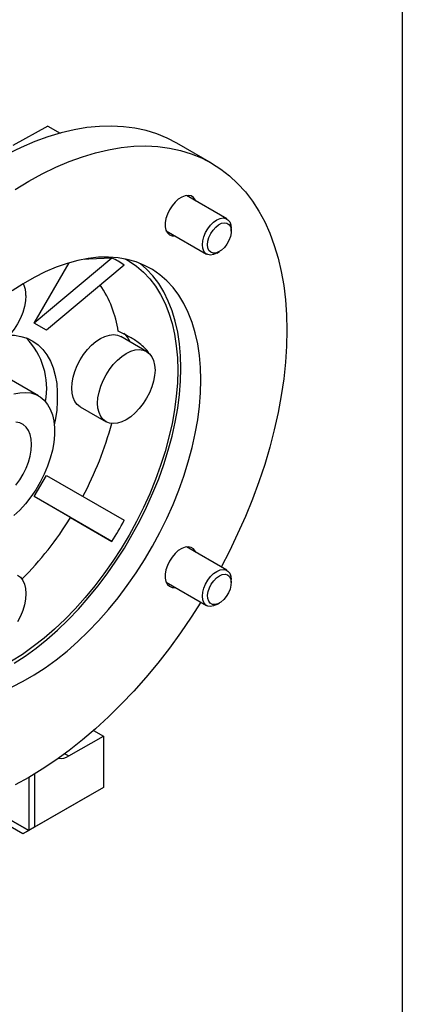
# Model space of a CAD drawing. Header units: millimetres. Extents: x 19 to 819, y 19 to 629.
# Tile 6 of 7: x 772 to 819, y 444 to 565. Entities that reach past the tile are written whole.
import ezdxf

# ---------------------------------------------------------------- set-up
doc = ezdxf.new("R2010")
doc.units = ezdxf.units.MM
doc.header["$LTSCALE"] = 3
doc.linetypes.add('SLD-Solid', pattern=[0])
doc.layers.add('TEXT', color=140, linetype='SLD-Solid', lineweight=25)

msp = doc.modelspace()

# ---------------------------------------------------------------- linework, layer by layer
for p, q in [((775.49, 551.75), (771.17, 549.34)), ((775.49, 551.75), (777, 550.88)), ((795.62, 547.18), (791.37, 549.63)), ((797.54, 540.3), (792.55, 543.18)), ((790.05, 538.85), (795.04, 535.97)), ((798.06, 538.79), (798.06, 539.16)), ((783.36, 535.48), (773.8, 527.45)), ((796.29, 536.09), (796.61, 536.28)), ((773.8, 527.45), (778.1, 534.9)), ((784.86, 534.62), (775.3, 526.58)), ((775.3, 526.58), (773.8, 527.45)), ((787.64, 523.97), (784.46, 525.81)), ((774.33, 518.48), (769.38, 521.34)), ((779.46, 517.15), (782.64, 515.31)), ((773.8, 506.09), (775.3, 508.68)), ((775.3, 508.68), (784.86, 503.16)), ((778.28, 503.5), (773.8, 506.09)), ((783.36, 500.56), (773.8, 506.09)), ((778.28, 503.5), (783.36, 500.56)), ((797.54, 497), (792.55, 499.88)), ((790.05, 495.55), (795.04, 492.67)), ((798.06, 495.49), (798.06, 495.85)), ((796.29, 492.79), (796.61, 492.97)), ((781.11, 477.26), (782.31, 476.57)), ((778.07, 474.12), (782.31, 476.57)), ((782.31, 476.57), (782.31, 470.24)), ((777.58, 474.4), (778.07, 474.12)), ((773.12, 471.47), (773.12, 464.93)), ((773.83, 471.88), (773.83, 465.34)), ((782.31, 470.24), (773.83, 465.34)), ((782.31, 470.24), (780.9, 469.42)), ((780.9, 469.42), (772.41, 464.52)), ((769.05, 467.28), (773.12, 464.93)), ((773.12, 464.93), (769.05, 467.28)), ((772.41, 464.52), (768.8, 466.61)), ((773.12, 464.93), (772.41, 464.52)), ((773.83, 465.34), (773.12, 464.93))]:
    msp.add_line(p, q)
at = {"flags": 128}
for points in [[(791.37, 549.63), (790.17, 550.26), (788.9, 550.78), (787.58, 551.19), (786.21, 551.48), (784.79, 551.67), (783.32, 551.74), (781.82, 551.7), (780.28, 551.55), (778.71, 551.28), (777.11, 550.91), (775.49, 550.42), (773.85, 549.83), (772.2, 549.12), (770.54, 548.32)], [(771.45, 543.94), (773.12, 544.96), (774.78, 545.87), (776.44, 546.68), (778.1, 547.38), (779.73, 547.97), (781.35, 548.46), (782.95, 548.83), (784.52, 549.1), (786.06, 549.25), (787.56, 549.29), (789.03, 549.22), (790.45, 549.03), (791.82, 548.74), (793.14, 548.33), (794.41, 547.81), (795.62, 547.18), (796.77, 546.45), (797.85, 545.61), (798.86, 544.67), (799.81, 543.63), (800.68, 542.49), (801.47, 541.26), (802.19, 539.94), (802.83, 538.53), (803.38, 537.04), (803.85, 535.47), (804.24, 533.82), (804.55, 532.1), (804.76, 530.32), (804.9, 528.48), (804.94, 526.58), (804.9, 524.63), (804.76, 522.64), (804.55, 520.61), (804.24, 518.54), (803.85, 516.45), (803.38, 514.33), (802.83, 512.19), (802.19, 510.05), (801.47, 507.9), (800.68, 505.75), (799.81, 503.61), (798.86, 501.48), (797.85, 499.36), (796.83, 497.4)], [(793.69, 542.52), (793.63, 542.65), (793.42, 542.94), (793.13, 543.13), (792.78, 543.2), (792.39, 543.15), (791.97, 542.99), (791.55, 542.72), (791.15, 542.36), (790.78, 541.92), (790.46, 541.42), (790.2, 540.88), (790.03, 540.34), (789.94, 539.81), (789.94, 539.33), (790.03, 538.91), (790.2, 538.57), (790.46, 538.33), (790.78, 538.2), (791.15, 538.19), (791.19, 538.19)], [(794.52, 537.11), (794.57, 537.59), (794.7, 538.1), (794.91, 538.61), (795.19, 539.09), (795.52, 539.53), (795.9, 539.9), (796.29, 540.18), (796.69, 540.35), (797.06, 540.42), (797.39, 540.37), (797.67, 540.21), (797.88, 539.94), (798.02, 539.58), (798.06, 539.16), (798.06, 539.16)], [(795.15, 537.11), (795.2, 537.56), (795.33, 538.03), (795.55, 538.49), (795.83, 538.92), (796.16, 539.29), (796.52, 539.57), (796.88, 539.76), (797.23, 539.83), (797.53, 539.78), (797.78, 539.62), (797.96, 539.35), (798.05, 539), (798.05, 538.57), (797.96, 538.12), (797.78, 537.65), (797.53, 537.19), (797.23, 536.79), (796.88, 536.46), (796.52, 536.23), (796.16, 536.1), (795.83, 536.09), (795.55, 536.19), (795.33, 536.41), (795.2, 536.72), (795.15, 537.11)], [(796.29, 536.09), (796.29, 536.09), (795.9, 535.92), (795.52, 535.85), (795.19, 535.9), (794.91, 536.06), (794.7, 536.33), (794.57, 536.69), (794.52, 537.11)], [(771.08, 482.65), (772.44, 483.34), (773.8, 484.12), (775.16, 485), (776.5, 485.98), (777.84, 487.05), (779.15, 488.21), (780.45, 489.45), (781.71, 490.77), (782.93, 492.16), (784.12, 493.61), (785.26, 495.13), (786.35, 496.7), (787.38, 498.31), (788.36, 499.97), (789.27, 501.66), (790.12, 503.37), (790.9, 505.11), (791.6, 506.86), (792.23, 508.62), (792.78, 510.37), (793.25, 512.12), (793.64, 513.84), (793.94, 515.55), (794.16, 517.22), (794.29, 518.86), (794.33, 520.46), (794.29, 522), (794.16, 523.49), (793.94, 524.91), (793.64, 526.27), (793.25, 527.55), (792.78, 528.76), (792.23, 529.87), (791.6, 530.9), (790.9, 531.84), (790.12, 532.68), (789.27, 533.42), (788.36, 534.05), (787.38, 534.58), (786.35, 535), (785.26, 535.31), (784.12, 535.51), (782.93, 535.59), (781.71, 535.57), (780.45, 535.43), (779.15, 535.18), (777.84, 534.82), (776.5, 534.35), (775.16, 533.77), (773.8, 533.09), (772.44, 532.3), (771.08, 531.42)], [(783.36, 535.48), (780.51, 535.33), (779.97, 535.3)], [(784.97, 535.37), (785.49, 535.08), (786.41, 534.46), (787.25, 533.74), (788.03, 532.92), (788.74, 532), (789.37, 530.99), (789.92, 529.88), (790.39, 528.69), (790.78, 527.43), (791.08, 526.08), (791.3, 524.67), (791.43, 523.2), (791.47, 521.66)], [(771.32, 485.55), (772.68, 486.43), (774.03, 487.41), (775.36, 488.48), (776.68, 489.64), (777.97, 490.88), (779.23, 492.2), (780.46, 493.59), (781.64, 495.04), (782.78, 496.56), (783.87, 498.12), (784.91, 499.74), (785.88, 501.4), (786.8, 503.09), (787.64, 504.8), (788.42, 506.54), (789.13, 508.29), (789.76, 510.05), (790.31, 511.8), (790.78, 513.54), (791.16, 515.27), (791.47, 516.98), (791.68, 518.65), (791.81, 520.29), (791.86, 521.89), (791.81, 523.43), (791.68, 524.92), (791.47, 526.34), (791.16, 527.7), (790.78, 528.98), (790.31, 530.18), (789.76, 531.3), (789.13, 532.33), (788.42, 533.27), (787.64, 534.11), (786.83, 534.82)], [(772.77, 530.87), (772.72, 530.21), (772.59, 529.51), (772.38, 528.79), (772.09, 528.08), (771.73, 527.39), (771.31, 526.73), (770.83, 526.12), (770.32, 525.58), (769.78, 525.12), (769.23, 524.75), (768.68, 524.48), (768.14, 524.32), (767.62, 524.26), (767.15, 524.33), (766.73, 524.5), (766.37, 524.78), (766.08, 525.16), (765.87, 525.63), (765.74, 526.17), (765.69, 526.79), (765.69, 526.87)], [(770.72, 525.99), (771.35, 525.96), (772.16, 525.83), (772.93, 525.59), (773.63, 525.23), (774.28, 524.77), (774.85, 524.21), (775.35, 523.55), (775.78, 522.79), (776.12, 521.95), (776.38, 521.02), (776.56, 520.03), (776.64, 518.97), (776.64, 517.85), (776.56, 516.69), (776.38, 515.49), (776.27, 514.91)], [(779.46, 517.15), (779.46, 517.15), (779.1, 517.43), (778.81, 517.81), (778.6, 518.28), (778.47, 518.82), (778.42, 519.44), (778.47, 520.1), (778.6, 520.8), (778.81, 521.51), (779.1, 522.23), (779.46, 522.92), (779.88, 523.58), (780.35, 524.19), (780.87, 524.73), (781.4, 525.19), (781.96, 525.56), (782.51, 525.83), (783.05, 525.99), (783.56, 526.04), (784.04, 525.98), (784.46, 525.81)], [(788.68, 521.68), (788.63, 521.02), (788.5, 520.32), (788.29, 519.61), (788, 518.89), (787.64, 518.2), (787.22, 517.54), (786.74, 516.93), (786.23, 516.39), (785.69, 515.93), (785.14, 515.56), (784.59, 515.29), (784.05, 515.13), (783.53, 515.08), (783.06, 515.14), (782.64, 515.31), (782.28, 515.59), (781.99, 515.97), (781.78, 516.44), (781.65, 516.99), (781.6, 517.6), (781.65, 518.26), (781.78, 518.96), (781.99, 519.68), (782.28, 520.39), (782.64, 521.09), (783.06, 521.74), (783.53, 522.35), (784.05, 522.89), (784.59, 523.35), (785.14, 523.72), (785.69, 523.99), (786.23, 524.16), (786.74, 524.21), (787.22, 524.14), (787.64, 523.97), (788, 523.69), (788.29, 523.31), (788.5, 522.84), (788.63, 522.3), (788.68, 521.68)], [(791.47, 521.66), (791.43, 520.08), (791.3, 518.46), (791.08, 516.79), (790.78, 515.1), (790.39, 513.39), (789.92, 511.65), (789.37, 509.91), (788.74, 508.17), (788.03, 506.44), (787.25, 504.72), (786.41, 503.02), (785.49, 501.34), (784.51, 499.7), (783.48, 498.11), (782.39, 496.56), (781.25, 495.07), (780.07, 493.63), (778.85, 492.27), (777.59, 490.98), (776.31, 489.76), (775, 488.63), (773.67, 487.59), (772.33, 486.64), (770.98, 485.79)], [(771.29, 518.74), (772.02, 518.89), (772.72, 518.92), (773.37, 518.85), (773.98, 518.65), (774.53, 518.36), (775.02, 517.95), (775.43, 517.44), (775.77, 516.84), (776.03, 516.16), (776.2, 515.4), (776.29, 514.57), (776.29, 513.68), (776.2, 512.75), (776.03, 511.79), (775.77, 510.81), (775.43, 509.82), (775.02, 508.83), (774.53, 507.86), (773.98, 506.93), (773.37, 506.04), (772.72, 505.2), (772.02, 504.43), (771.29, 503.74)], [(771.53, 507.49), (772.01, 508.14), (772.44, 508.85), (772.8, 509.58), (773.09, 510.33), (773.3, 511.08), (773.43, 511.81), (773.47, 512.5), (773.43, 513.15), (773.3, 513.73), (773.09, 514.23), (772.79, 514.64), (772.43, 514.96), (772, 515.17), (771.52, 515.27)], [(793.69, 499.22), (793.63, 499.35), (793.42, 499.64), (793.13, 499.82), (792.78, 499.89), (792.39, 499.85), (791.97, 499.69), (791.55, 499.42), (791.15, 499.05), (790.78, 498.61), (790.46, 498.11), (790.2, 497.58), (790.03, 497.04), (789.94, 496.51), (789.94, 496.03), (790.03, 495.6), (790.2, 495.26), (790.46, 495.03), (790.78, 494.9), (791.15, 494.88), (791.19, 494.89)], [(771.73, 496.41), (772.09, 496.14), (772.38, 495.76), (772.59, 495.29), (772.72, 494.74), (772.77, 494.13)], [(796.29, 492.79), (796.29, 492.79), (795.9, 492.61), (795.52, 492.55), (795.19, 492.6), (794.91, 492.76), (794.7, 493.03), (794.57, 493.38), (794.52, 493.81), (794.57, 494.29), (794.7, 494.8), (794.91, 495.31), (795.19, 495.79), (795.52, 496.23), (795.9, 496.59), (796.29, 496.87)], [(796.61, 496.33), (796.97, 496.48), (797.31, 496.52), (797.6, 496.45), (797.83, 496.26), (797.99, 495.97), (798.06, 495.59), (798.03, 495.16), (797.92, 494.69), (797.73, 494.23), (797.46, 493.78), (797.14, 493.4), (796.79, 493.09), (796.42, 492.88), (796.07, 492.78), (795.75, 492.8), (795.49, 492.93), (795.29, 493.18), (795.18, 493.51), (795.16, 493.92), (795.22, 494.37), (795.38, 494.84), (795.61, 495.3), (795.91, 495.72), (796.25, 496.07), (796.61, 496.33)], [(796.29, 496.87), (796.69, 497.05), (797.06, 497.11), (797.39, 497.06), (797.67, 496.9), (797.88, 496.64), (798.02, 496.28), (798.06, 495.85)], [(772.77, 494.13), (772.72, 493.46), (772.59, 492.76), (772.38, 492.05), (772.09, 491.34), (771.73, 490.64)], [(794.33, 493.07), (793.14, 491.22), (791.82, 489.28), (790.45, 487.4), (789.03, 485.57), (787.56, 483.81), (786.06, 482.12), (784.52, 480.49), (782.95, 478.94), (781.35, 477.47), (779.73, 476.09), (778.1, 474.79), (776.44, 473.59), (774.78, 472.48), (773.12, 471.47), (771.45, 470.56)]]:
    msp.add_lwpolyline(points, dxfattribs=at)
for centre, radius, start, end in [((769.45, 530.96), 3.32, 358.4155, 24.2269), ((770.79, 524.54), 13.49, 8.1611, 34.3714), ((766.47, 519.45), 8.86, 349.2009, 44.3103), ((783.54, 524.38), 2.2, 20.3905, 54.4898), ((742.9, 525.95), 41.88, 331.713, 344.9749), ((742.65, 525.51), 41.88, 315.0259, 328.2871), ((777.06, 475.61), 1.8, 261.2589, 304.1406)]:
    msp.add_arc(centre, radius, start, end)
for points in [[(784.86, 534.62), (784.42, 534.95), (783.92, 535.24), (783.36, 535.48)], [(783.36, 500.56), (783.92, 501.4), (784.42, 502.27), (784.86, 503.16)]]:
    msp.add_open_spline(points, degree=3)
msp.add_open_spline([(787.91, 523.77), (787.88, 523.82), (787.73, 524.1), (787.26, 524.53), (786.48, 525.2), (785.43, 525.86), (784.58, 526.25), (784.15, 526.45)], degree=3, knots=[0, 0, 0, 0, 0.035504, 0.222159, 0.409191, 0.704299, 1, 1, 1, 1])
at = {"layer": 'TEXT'}
msp.add_line((819.15, 628.65), (819.15, 19.05), dxfattribs=at)

doc.saveas('drawing.dxf')
